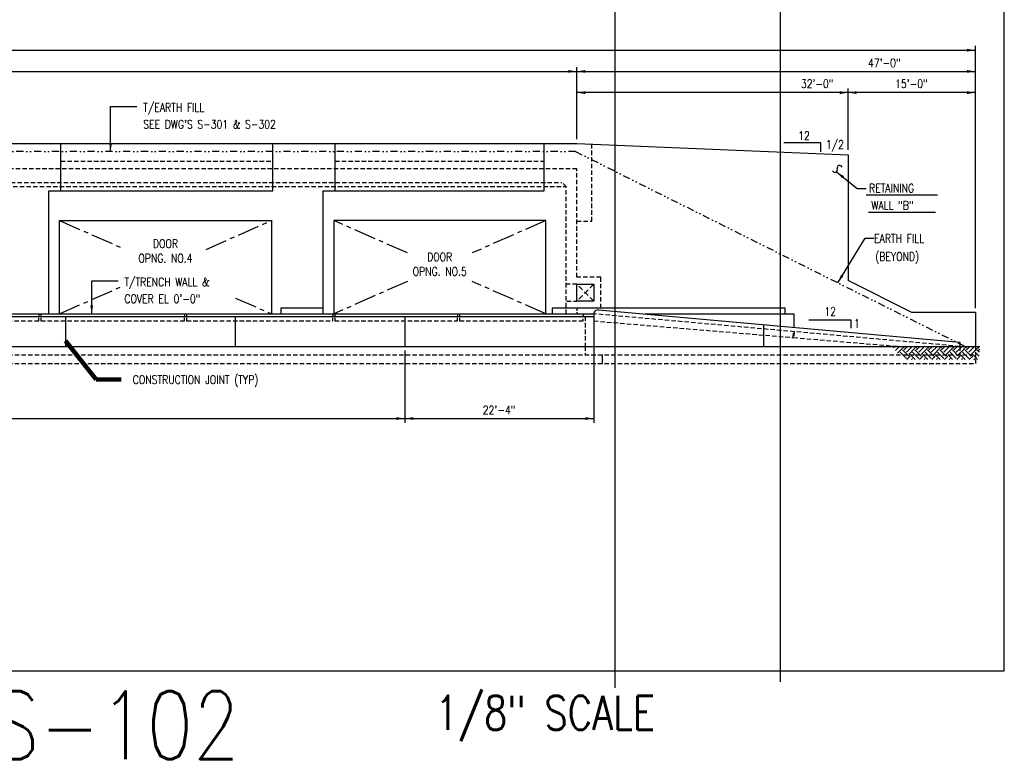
# Model space of a CAD drawing. Header units: inches. Extents: x -9715 to 32893, y -15613 to -1138.
# Tile 50 of 256: x 5180 to 6573, y -9673 to -8626. Entities that reach past the tile are written whole.
import ezdxf
from ezdxf.enums import TextEntityAlignment as Align

# ---------------------------------------------------------------- set-up
doc = ezdxf.new("R2010")
doc.units = ezdxf.units.IN
doc.header["$MEASUREMENT"] = 0
for name, pattern in [('CENTER', [2, 1.25, -0.25, 0.25, -0.25]), ('DASHED', [0.75, 0.5, -0.25]), ('DIVIDE2', [0.625, 0.25, -0.125, 0, -0.125, 0, -0.125]), ('HIDDEN', [0.375, 0.25, -0.125])]:
    doc.linetypes.add(name, pattern=pattern)
doc.layers.get('0').update_dxf_attribs({"color": 252})
doc.layers.get('DEFPOINTS').update_dxf_attribs({"color": 11})
for name, color, linetype in [('S-ANNO-DIMS', 2, 'Continuous'), ('S-ANNO-TEXT', 2, 'Continuous'), ('S-FNDN', 7, 'Continuous'), ('S1', 2, 'Continuous'), ('S5', 1, 'Continuous'), ('S6', 1, 'Continuous'), ('S7', 2, 'Continuous')]:
    doc.layers.add(name, color=color, linetype=linetype)
doc.styles.add('125', font='romans.shx', dxfattribs={"width": 0.8, "height": 2})
doc.styles.add('DIM', font='ROMANS.shx', dxfattribs={"width": 0.8})
doc.styles.get("Standard").update_dxf_attribs({"font": 'romans.shx', "width": 0.8})
doc.dimstyles.get("Standard").update_dxf_attribs({"dimtxt": 0.18, "dimasz": 0.18, "dimexe": 0.18, "dimexo": 0.0625, "dimgap": 0.09, "dimtad": 0, "dimtih": 1, "dimtoh": 1, "dimdec": 4, "dimzin": 0, "dimdsep": 46, "dimtxsty": 'Standard', "dimcen": 0.09, "dimadec": 0, "dimazin": 0, "dimtfac": 1, "dimtdec": 4, "dimtofl": 0, "dimtmove": 0, "dimatfit": 3, "dimfxl": 1, "dimtolj": 1, "dimtzin": 0, "dimarcsym": 0})
doc.dimstyles.new('SX-FRAC', dxfattribs={"dimtxt": 12, "dimasz": 12, "dimexe": 6, "dimexo": 6, "dimgap": 0.09375, "dimtad": 1, "dimdec": 4, "dimzin": 3, "dimdsep": 46, "dimtxsty": 'Standard', "dimcen": 0.09375, "dimclrd": 1, "dimclre": 1, "dimclrt": 3, "dimadec": 0, "dimazin": 0, "dimtfac": 1, "dimtdec": 4, "dimtix": 1, "dimtofl": 0, "dimtmove": 2, "dimatfit": 3, "dimfxl": 1, "dimtvp": 0.5, "dimtolj": 1, "dimtzin": 3, "dimarcsym": 0})

# ---------------------------------------------------------------- blocks, each defined once
blk = doc.blocks.new('*X690')
at = {"color": 0}
for p, q in [((265.2, 563.5), (264.1, 564.6)), ((264.4, 560.5), (267.4, 563.5)), ((265, 554.4), (270.7, 560.2)), ((265.2, 565.7), (267.3, 567.9)), ((276.2, 556.8), (267.4, 565.7)), ((279.5, 560.2), (271.8, 567.9)), ((276.2, 554.6), (285.1, 563.5)), ((282.8, 563.5), (278.5, 567.9)), ((279.5, 551.3), (286.7, 558.5)), ((282.8, 565.7), (285, 567.9)), ((286.7, 564), (285.1, 565.7)), ((293.9, 556.8), (286.7, 564)), ((286.7, 558.5), (288.4, 560.2)), ((297.2, 560.2), (289.5, 567.9)), ((293.9, 554.6), (302.7, 563.5)), ((300.5, 563.5), (296.1, 567.9)), ((297.2, 551.3), (306, 560.2)), ((300.5, 565.7), (302.7, 567.9)), ((311.6, 556.8), (302.7, 565.7)), ((314.9, 560.2), (307.2, 567.9)), ((311.6, 554.6), (320.4, 563.5)), ((318.2, 563.5), (313.8, 567.9)), ((314.9, 551.3), (323.7, 560.2)), ((318.2, 565.7), (320.4, 567.9)), ((329.2, 556.8), (320.4, 565.7)), ((332.6, 560.2), (324.9, 567.9)), ((329.2, 554.6), (338.1, 563.5)), ((335.9, 563.5), (331.5, 567.9)), ((332.6, 551.3), (341.4, 560.2)), ((335.9, 565.7), (338.1, 567.9)), ((346.9, 556.8), (338.1, 565.7)), ((350.2, 560.2), (342.5, 567.9)), ((346.9, 554.6), (355.8, 563.5)), ((353.6, 563.5), (349.2, 567.9)), ((350.2, 551.3), (359.1, 560.2)), ((353.6, 565.7), (355.7, 567.9)), ((364.6, 556.8), (355.8, 565.7)), ((367.9, 560.2), (360.2, 567.9)), ((364.6, 554.6), (373.4, 563.5)), ((371.2, 563.5), (366.8, 567.9)), ((367.9, 551.3), (376.8, 560.2)), ((371.2, 565.7), (373.4, 567.9)), ((380.2, 558.9), (373.4, 565.7)), ((383.2, 562.6), (377.9, 567.9)), ((386.1, 566.3), (384.5, 567.9)), ((267, 549.9), (274, 556.8)), ((272.2, 549.9), (270.7, 551.3)), ((278.8, 549.9), (274, 554.6)), ((284.7, 549.9), (286.7, 551.9)), ((286.7, 551.9), (291.7, 556.8)), ((289.8, 549.9), (288.4, 551.3)), ((296.5, 549.9), (291.7, 554.6)), ((302.4, 549.9), (309.4, 556.8)), ((307.5, 549.9), (306, 551.3)), ((314.1, 549.9), (309.4, 554.6)), ((320.1, 549.9), (327, 556.8)), ((325.2, 549.9), (323.7, 551.3)), ((331.8, 549.9), (327, 554.6)), ((337.7, 549.9), (344.7, 556.8)), ((342.9, 549.9), (341.4, 551.3)), ((349.5, 549.9), (344.7, 554.6)), ((355.4, 549.9), (362.4, 556.8)), ((360.5, 549.9), (359.1, 551.3)), ((367.2, 549.9), (362.4, 554.6))]:
    blk.add_line(p, q, dxfattribs=at)

msp = doc.modelspace()

# ---------------------------------------------------------------- linework, layer by layer
at = {"layer": 'DEFPOINTS'}
for p, q in [((6022.67234, -9570.99647), (6022.67234, -8048.06806)), ((6256.96656, -9562.69615), (6256.96656, -8048.06806))]:
    msp.add_line(p, q, dxfattribs=at)
msp.add_lwpolyline([(3447.57573, -9546.81484), (6573.42378, -9546.81484), (6573.42378, -7578.81484), (3447.57573, -7578.81484)], close=True, dxfattribs=at)
at = {"layer": 'S-ANNO-DIMS'}
for p, q in [((6479.12805, -8874.37339), (6378.12994, -8874.37339)), ((6475.84225, -8898.65201), (6381.41574, -8898.65201))]:
    msp.add_line(p, q, dxfattribs=at)
for centre, start, end in [((6333.73325, -8838.45329), 200.38632498, 20.38632498), ((6340.53076, -8835.92717), 20.38632498, 200.38632498)]:
    msp.add_arc(centre, 3.62586, start, end, dxfattribs=at)
at = {"layer": 'S-ANNO-TEXT'}
for p, q in [((6313.60952, -8800.12419), (6261.29783, -8800.12419)), ((6313.60952, -8812.76898), (6313.60952, -8800.12419))]:
    msp.add_line(p, q, dxfattribs=at)
at = {"layer": 'S-FNDN', "color": 2, "linetype": 'DASHED'}
for p, q in [((5992.60844, -9088.14245), (5992.60844, -9100.14245)), ((6004.60844, -9100.14245), (6004.60844, -9112.14245))]:
    msp.add_line(p, q, dxfattribs=at)
at = {"layer": 'S1', "color": 3}
for p, q in [((4040.60844, -8801.26478), (5968.60844, -8801.26478)), ((5968.60844, -8801.26478), (6352.60844, -8817.22478)), ((6352.60844, -8817.22478), (6352.60844, -8995.14245)), ((5536.60844, -8910.14245), (5536.60844, -9042.14245)), ((6442.60844, -9040.14245), (6352.60844, -8995.14245)), ((5999.10671, -9036.66318), (6510.60844, -9082.16318)), ((6532.60844, -9040.14245), (6442.60844, -9040.14245)), ((6532.60844, -9040.14245), (6532.60844, -9088.14245)), ((5207.40657, -9042.14245), (5207.40657, -9045.64245)), ((5210.40657, -9042.14245), (5210.40657, -9045.64245)), ((5245.16374, -9045.64245), (5245.16374, -9088.14245)), ((5413.57324, -9042.14245), (5413.57324, -9045.64245)), ((5416.57324, -9042.14245), (5416.57324, -9045.64245)), ((5485.16374, -9045.64245), (5485.16374, -9088.14245)), ((5623.19279, -9042.14245), (5623.19279, -9045.64245)), ((5626.19279, -9042.14245), (5626.19279, -9045.64245)), ((5725.16374, -9045.64245), (5725.16374, -9088.14245)), ((5799.7399, -9042.14245), (5799.7399, -9045.64245)), ((5802.7399, -9042.14245), (5802.7399, -9045.64245)), ((5977.60844, -9042.14245), (5977.60844, -9045.64245)), ((5992.60844, -9042.14245), (5992.60844, -9088.14245)), ((6232.60844, -9057.43404), (6232.60844, -9088.14245)), ((6510.60844, -9082.16318), (6510.60844, -9088.14245))]:
    msp.add_line(p, q, dxfattribs=at)
at = {"layer": 'S1', "color": 1, "linetype": 'DIVIDE2', "ltscale": 40}
for q in [(4042.4315, -8812.56498), (6517.94034, -9088.14245)]:
    msp.add_line((5966.78538, -8812.56498), q, dxfattribs=at)
at = {"layer": 'S1', "color": 2, "linetype": 'HIDDEN', "ltscale": 25}
for p, q in [((5968.60844, -8990.14245), (5968.60844, -8837.14245)), ((4061.60844, -8856.14245), (5947.60844, -8856.14245)), ((5953.60844, -8862.14245), (5947.60844, -8856.14245)), ((5953.60844, -9042.14245), (5953.60844, -8862.14245)), ((6002.60844, -9034.14245), (6002.60844, -8990.14245)), ((5968.60844, -9000.14245), (5953.60844, -9000.14245)), ((5954.29788, -9024.14245), (5968.60844, -9024.14245)), ((5980.60844, -9045.64245), (5980.60844, -9088.14245)), ((6274.77799, -9075.69125), (6275.47979, -9067.26964)), ((5980.60844, -9088.14245), (5980.60844, -9100.14245)), ((6510.60844, -9088.14245), (6510.60844, -9100.14245)), ((6532.60844, -9088.14245), (6532.60844, -9112.14245)), ((3476.60844, -9100.14245), (6532.60844, -9100.14245)), ((3476.60844, -9112.14245), (6532.60844, -9112.14245))]:
    msp.add_line(p, q, dxfattribs=at)
at = {"layer": 'S1', "color": 2, "linetype": 'HIDDEN', "ltscale": 15}
msp.add_line((5968.60844, -9034.14245), (5968.60844, -9042.14245), dxfattribs=at)
at = {"layer": 'S1', "color": 2}
msp.add_line((3461.7021, -9088.14245), (6538.63416, -9088.14245), dxfattribs=at)
at = {"layer": 'S1', "color": 3}
for points in [[(5221.60844, -9042.14245), (5221.60844, -8868.14245), (5538.60844, -8868.14245), (5538.60844, -8801.26478)], [(5238.60844, -8868.14245), (5238.60844, -8801.26478)], [(5609.60844, -9042.14245), (5609.60844, -8868.14245), (5922.60844, -8868.14245), (5922.60844, -8801.26478)], [(5626.60844, -8868.14245), (5626.60844, -8801.26478)], [(5236.60844, -9042.14245), (5236.60844, -8910.14245), (5536.60844, -8910.14245)], [(5924.60844, -9042.14245), (5924.60844, -8910.14245), (5624.60844, -8910.14245), (5624.60844, -9042.14245)], [(5609.60844, -9034.14245), (5549.60844, -9034.14245), (5549.60844, -9042.14245)], [(6263.60844, -9042.14245), (6263.60844, -9034.14245), (5933.60844, -9034.14245), (5933.60844, -9042.14245)], [(4017.16374, -9042.14245), (5992.60844, -9042.14245)], [(4017.16374, -9045.64245), (5992.60844, -9045.64245)], [(6064.85801, -9042.14245), (6275.60844, -9042.14245), (6275.60844, -9061.25905)]]:
    msp.add_lwpolyline(points, dxfattribs=at)
at = {"layer": 'S1', "color": 2, "linetype": 'HIDDEN', "ltscale": 25}
for points in [[(5968.60844, -8911.26478), (5989.60844, -8911.26478), (5989.60844, -8802.18016)], [(5238.60844, -8826.26478), (5538.60844, -8826.26478)], [(5626.60844, -8826.26478), (5922.60844, -8826.26478)], [(5968.60844, -8837.14245), (4040.60844, -8837.14245)], [(4055.60844, -8862.14245), (5953.60844, -8862.14245)], [(6002.60844, -8990.14245), (5968.60844, -8990.14245)], [(5004.2399, -9047.64245), (5004.2399, -9052.14245), (5207.40657, -9052.14245), (5207.40657, -9047.64245)], [(5210.40657, -9047.64245), (5210.40657, -9052.14245), (5413.57324, -9052.14245), (5413.57324, -9047.64245)], [(5416.57324, -9047.64245), (5416.57324, -9052.14245), (5623.19279, -9052.14245), (5623.19279, -9047.64245)], [(5626.19279, -9047.64245), (5626.19279, -9052.14245), (5799.7399, -9052.14245), (5799.7399, -9047.64245)], [(5802.7399, -9047.64245), (5802.7399, -9052.14245), (5977.60844, -9052.14245), (5977.60844, -9049.39826)], [(6510.11017, -9088.14245), (5992.61186, -9042.10559), (5992.61186, -9052.14026), (6274.77799, -9075.69125)], [(6275.97783, -9067.31395), (6275.27626, -9075.73277), (6424.1925, -9088.14245)]]:
    msp.add_lwpolyline(points, dxfattribs=at)
at = {"layer": 'S1', "color": 1, "linetype": 'CENTER', "ltscale": 25}
for points in [[(5236.60844, -8910.14245), (5325.17112, -8949.11003)], [(5444.01566, -8950.88328), (5536.60844, -8910.14245)], [(5728.87589, -8956.02013), (5624.60844, -8910.14245)], [(5924.60844, -8910.14245), (5820.341, -8956.02013)], [(5728.87589, -8996.26478), (5624.60844, -9042.14245)], [(5924.60844, -9042.14245), (5820.341, -8996.26478)], [(5236.60844, -9042.14245), (5325.17112, -9003.17488)], [(5485.72553, -9019.75397), (5536.60844, -9042.14245)]]:
    msp.add_lwpolyline(points, dxfattribs=at)
at = {"layer": 'S1', "color": 1, "linetype": 'DASHED', "ltscale": 15}
for points in [[(5992.60844, -9000.14245), (5968.60844, -9024.14245)], [(5992.60844, -9024.14245), (5968.60844, -9000.14245)]]:
    msp.add_lwpolyline(points, dxfattribs=at)
at = {"layer": 'S1', "color": 3}
msp.add_lwpolyline([(5992.60844, -9024.14245), (5968.60844, -9024.14245), (5968.60844, -9000.14245), (5992.60844, -9000.14245)], close=True, dxfattribs=at)
msp.add_arc((5998.62163, -9042.68091), 6.03724, 85.39135969, 174.88310124, dxfattribs=at)
at = {"layer": 'S5'}
for p, q in [((6532.60844, -9034.14245), (6532.60844, -8663.26478)), ((3476.60844, -8669.26478), (6532.60844, -8669.26478)), ((3476.60844, -8699.26478), (6532.60844, -8699.26478)), ((5968.60844, -8795.26478), (5968.60844, -8693.26478)), ((6352.60844, -8729.26478), (5968.60844, -8729.26478)), ((6352.60844, -8810.23811), (6352.60844, -8723.26478)), ((6532.60844, -8729.26478), (6352.60844, -8729.26478))]:
    msp.add_line(p, q, dxfattribs=at)
at = {"layer": 'S5', "color": 1}
for p, q in [((6297.08592, -9050.44501), (6356.29121, -9050.44501)), ((6356.29121, -9050.44501), (6356.29121, -9062.44501)), ((5725.16374, -9094.14245), (5725.16374, -9196.14245)), ((5992.60844, -9094.14245), (5992.60844, -9196.14245)), ((4017.16374, -9190.14245), (5992.60844, -9190.14245))]:
    msp.add_line(p, q, dxfattribs=at)
for points in [[(6520.60844, -8671.26478), (6520.60844, -8667.26478), (6532.60844, -8669.26478)], [(5956.60844, -8701.26478), (5956.60844, -8697.26478), (5968.60844, -8699.26478)], [(5980.60844, -8701.26478), (5980.60844, -8697.26478), (5968.60844, -8699.26478)], [(6520.60844, -8701.26478), (6520.60844, -8697.26478), (6532.60844, -8699.26478)], [(5980.60844, -8731.26478), (5980.60844, -8727.26478), (5968.60844, -8729.26478)], [(6340.60844, -8731.26478), (6340.60844, -8727.26478), (6352.60844, -8729.26478)], [(6364.60844, -8731.26478), (6364.60844, -8727.26478), (6352.60844, -8729.26478)], [(6520.60844, -8731.26478), (6520.60844, -8727.26478), (6532.60844, -8729.26478)]]:
    msp.add_solid(points, dxfattribs=at)
at = {"layer": 'S7', "color": 1}
for p, q in [((5308.93606, -8748.73549), (5346.19587, -8748.73549)), ((5308.93606, -8812.56498), (5308.93606, -8748.73549)), ((5282.24136, -9042.14245), (5282.24136, -8995.44245)), ((5282.24136, -8995.44245), (5319.50117, -8995.44245))]:
    msp.add_line(p, q, dxfattribs=at)
for points in [[(5310.93606, -8800.56498), (5306.93606, -8800.56498), (5308.93606, -8812.56498)], [(5284.24136, -9030.14245), (5280.24136, -9030.14245), (5282.24136, -9042.14245)], [(5713.16374, -9192.14245), (5713.16374, -9188.14245), (5725.16374, -9190.14245)], [(5737.16374, -9192.14245), (5737.16374, -9188.14245), (5725.16374, -9190.14245)], [(5980.60844, -9192.14245), (5980.60844, -9188.14245), (5992.60844, -9190.14245)]]:
    msp.add_solid(points, dxfattribs=at)

# ---------------------------------------------------------------- block references
at = {"layer": 'S6', "color": 1, "xscale": -1}
msp.add_blockref('*X690', (6802.72524, -9656.57387), dxfattribs=at)

# ---------------------------------------------------------------- texts
at = {"width": 528, "attachment_point": 1}
for s, insert, char_height in [('S-102', (5142.57877, -9575.77073), 96), ('1/8" SCALE', (5768.18785, -9582.28992), 48)]:
    msp.add_mtext(s, dxfattribs=dict(at, insert=insert, char_height=char_height))
at = {"layer": 'S-ANNO-DIMS', "style": '125', "width": 0.8}
for s, p in [('47\'-0"', (6380.5445, -8693.28026)), ('32\'-0"', (6285.64478, -8722.69521)), ('15\'-0"', (6418.91531, -8722.69521)), ('T/EARTH FILL', (5355.2105, -8756.26478)), ("SEE DWG'S S-301 & S-302", (5355.2105, -8780.10364)), ('RETAINING', (6382.08176, -8870.39157)), ('WALL "B"', (6385.39596, -8894.73731)), ('EARTH FILL', (6389.22364, -8941.51113)), ('(BEYOND)', (6390.80038, -8967.08256)), ('T/TRENCH WALL &', (5328.5158, -9002.97173)), ('COVER EL 0\'-0"', (5328.5158, -9026.8106)), ('12', (6318.80572, -9044.79626)), ('1', (6360.75377, -9061.74253))]:
    msp.add_text(s, height=12, dxfattribs=at).set_placement(p)
for s, p in [('DOOR', (5386.60844, -8942.84235)), ('OPNG. NO.4', (5386.60844, -8963.41378)), ('DOOR', (5774.60844, -8961.59725)), ('OPNG. NO.5', (5774.60844, -8982.16868)), ('CONSTRUCTION JOINT (TYP)', (5429.16745, -9136.06541))]:
    msp.add_text(s, height=12, dxfattribs=at).set_placement(p, align=Align.MIDDLE)
msp.add_text('22\'-4"', height=12, dxfattribs=at).set_placement((5858.60844, -9184.14245), align=Align.CENTER)
at = {"layer": 'S-ANNO-TEXT', "char_height": 12, "width": 85.0285714, "attachment_point": 2, "style": '125'}
for s, insert in [('12', (6289.98782, -8784.16619)), ('1/2', (6333.76914, -8796.67406))]:
    msp.add_mtext(s, dxfattribs=dict(at, insert=insert))

# ---------------------------------------------------------------- leaders
at = {"layer": 'DEFPOINTS'}
for points in [[(6335.84527, -8841.40053), (6365.34275, -8864.69667), (6377.85482, -8864.69667)], [(6337.83231, -8998.08844), (6376.35397, -8935.20344), (6388.86604, -8935.20344)]]:
    msp.add_leader(points, dimstyle='SX-FRAC', override={"dimgap": 0.09375, "dimtad": 0}, dxfattribs=at)
at = {"layer": 'S7', "color": 1}
msp.add_leader([(5245.16374, -9080.06095), (5288.59165, -9135.00074), (5323.96603, -9135.00074)], dimstyle='Standard', override={"dimasz": 12, "dimexo": 0.0625, "dimgap": 0.1875, "dimtih": 0, "dimtoh": 0, "dimlfac": -1, "dimzin": 3, "dimlunit": 4, "dimtxsty": 'DIM', "dimdle": 0.0625, "dimclrd": 1, "dimclre": 1, "dimclrt": 2, "dimadec": 2, "dimtofl": 1, "dimtmove": 2, "dimfrac": 1, "dimlwd": 65535, "dimlwe": 65535}, dxfattribs=at)

doc.saveas('drawing.dxf')
